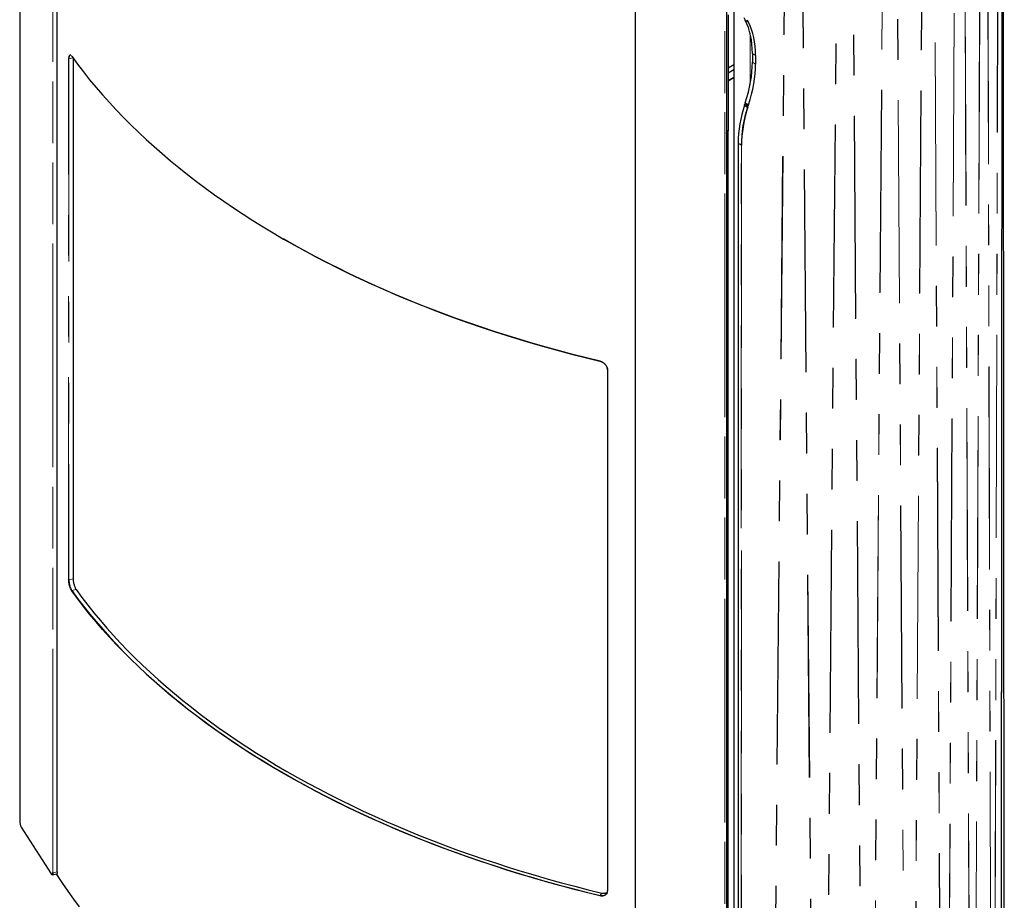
# Model space of a CAD drawing. Header units: millimetres. Extents: x 118 to 347, y 90 to 276.
# Tile 10 of 13: x 316 to 347, y 104 to 131. Entities that reach past the tile are written whole.
import ezdxf

# ---------------------------------------------------------------- set-up
doc = ezdxf.new("R2010")
doc.units = ezdxf.units.MM
doc.linetypes.add('PHANTOM', pattern=[12.7, 6.35, -1.27, 1.27, -1.27, 1.27, -1.27])

msp = doc.modelspace()

# ---------------------------------------------------------------- linework, layer by layer
at = {"color": 7, "linetype": 'Continuous', "lineweight": 25}
for p, q in [((315.824, 151.502), (315.824, 106.389)), ((317.003, 104.796), (317.003, 149.91)), ((346.653, 131.266), (346.64, 147.508)), ((346.586, 102.146), (346.614, 147.257)), ((335.105, 139.351), (335.105, 94.237)), ((337.97, 138.83), (337.97, 93.716)), ((338.201, 139.09), (338.201, 98.938)), ((337.97, 131.561), (337.97, 127.953)), ((338.022, 131.642), (338.022, 128.034)), ((346.674, 102.407), (346.653, 131.266)), ((317.499, 130.286), (317.499, 113.974)), ((338.783, 130.435), (338.783, 130.166)), ((338.882, 130.37), (338.882, 130.101)), ((338.201, 130.076), (338.022, 129.973)), ((338.022, 129.583), (338.201, 129.687)), ((338.201, 129.684), (338.022, 129.581)), ((338.535, 128.819), (338.543, 128.853)), ((338.535, 128.819), (338.631, 128.756)), ((338.642, 128.788), (338.543, 128.853)), ((338.634, 128.754), (338.62, 128.698)), ((338.634, 128.754), (338.642, 128.788)), ((337.97, 127.943), (338.017, 128.017)), ((337.97, 127.925), (337.97, 102.011)), ((337.972, 127.932), (338.02, 128.008)), ((338.011, 128.007), (338.017, 128.009)), ((338.02, 102.091), (338.02, 128.009)), ((338.335, 127.624), (338.335, 102.923)), ((334.238, 120.531), (334.238, 104.2)), ((315.875, 106.189), (316.811, 104.727)), ((316.847, 104.701), (316.983, 104.73)), ((316.861, 104.754), (316.861, 104.769)), ((316.971, 104.728), (317.004, 104.676))]:
    msp.add_line(p, q, dxfattribs=at)
at = {"color": 8, "linetype": 'PHANTOM', "lineweight": 18}
for p, q in [((315.824, 151.501), (315.824, 106.388)), ((317.003, 150.028), (317.003, 104.677)), ((316.861, 104.769), (316.861, 149.882)), ((316.867, 149.881), (316.867, 104.767)), ((346.649, 131.263), (346.636, 147.505)), ((346.586, 102.146), (346.614, 147.257)), ((346.506, 147.008), (346.383, 101.339)), ((346.509, 147.017), (346.386, 101.348)), ((346.122, 146.019), (346.248, 100.992)), ((346.125, 146.028), (346.252, 101.001)), ((345.775, 100.017), (345.955, 145.678)), ((345.779, 100.026), (345.96, 145.686)), ((345.394, 144.718), (345.578, 99.681)), ((345.4, 144.726), (345.583, 99.689)), ((345.167, 144.388), (344.93, 98.739)), ((345.173, 144.396), (344.937, 98.747)), ((344.436, 143.467), (344.674, 98.416)), ((344.442, 143.475), (344.681, 98.425)), ((343.86, 97.519), (344.15, 143.153)), ((343.867, 97.527), (344.158, 143.161)), ((343.549, 97.217), (343.259, 142.284)), ((343.557, 97.224), (343.267, 142.292)), ((342.918, 141.989), (342.577, 96.374)), ((342.927, 141.996), (342.586, 96.381)), ((341.87, 141.176), (342.209, 96.089)), ((341.88, 141.183), (342.219, 96.096)), ((341.478, 140.903), (341.09, 95.309)), ((341.488, 140.91), (341.1, 95.316)), ((340.673, 95.048), (340.289, 140.158)), ((340.684, 95.054), (340.3, 140.164)), ((339.849, 139.91), (339.418, 94.34)), ((339.861, 139.916), (339.43, 94.346)), ((335.109, 139.348), (335.109, 94.234)), ((337.913, 93.636), (337.913, 138.75)), ((337.92, 138.752), (337.92, 93.638)), ((338.656, 131.413), (338.557, 131.478)), ((346.649, 131.263), (346.604, 131.259)), ((346.67, 102.404), (346.649, 131.263)), ((338.707, 131.075), (338.707, 129.45)), ((317.358, 113.944), (317.358, 130.275)), ((317.488, 130.302), (317.365, 130.273)), ((317.365, 130.273), (317.365, 113.942)), ((338.882, 130.37), (338.783, 130.435)), ((338.022, 129.83), (338.201, 129.933)), ((338.201, 129.925), (338.022, 129.822)), ((338.882, 130.101), (338.783, 130.166)), ((338.022, 129.585), (338.201, 129.688)), ((338.656, 128.829), (338.557, 128.894)), ((337.97, 127.953), (338.022, 128.034)), ((337.97, 127.931), (337.972, 127.932)), ((338.02, 102.09), (338.02, 128.008)), ((338.335, 127.624), (338.431, 127.561)), ((338.431, 102.86), (338.431, 127.561)), ((338.438, 127.56), (338.438, 102.86)), ((334.241, 120.528), (334.241, 104.197)), ((317.365, 113.942), (317.499, 113.974)), ((317.594, 113.636), (317.46, 113.605)), ((315.875, 106.191), (316.811, 104.729)), ((316.867, 104.767), (317.003, 104.796)), ((316.971, 104.728), (317.003, 104.677)), ((334.007, 104.052), (334.062, 104.13))]:
    msp.add_line(p, q, dxfattribs=at)
at = {"color": 8, "linetype": 'PHANTOM', "lineweight": 18, "flags": 128}
for points in [[(346.649, 131.263), (346.65, 131.263), (346.651, 131.263), (346.652, 131.263), (346.652, 131.264), (346.653, 131.264), (346.653, 131.265), (346.653, 131.265), (346.653, 131.266)], [(334.005, 120.793), (334.005, 120.792), (334.005, 120.791), (334.005, 120.791), (334.006, 120.79), (334.006, 120.79), (334.006, 120.79), (334.007, 120.791), (334.007, 120.791)], [(315.824, 106.388), (315.824, 106.388), (315.824, 106.389)], [(316.811, 104.729), (316.821, 104.716), (316.83, 104.708), (316.839, 104.705), (316.846, 104.708), (316.852, 104.716), (316.857, 104.729), (316.86, 104.747), (316.861, 104.754)]]:
    msp.add_lwpolyline(points, dxfattribs=at)
at = {"color": 7, "linetype": 'Continuous', "lineweight": 25, "flags": 128}
for points in [[(317.455, 130.347), (317.636, 130.101), (317.823, 129.857), (318.016, 129.615), (318.216, 129.375), (318.422, 129.136), (318.634, 128.9), (318.852, 128.665), (319.076, 128.432), (319.306, 128.201), (319.543, 127.971), (319.785, 127.745), (320.033, 127.52), (320.287, 127.297), (320.547, 127.077), (320.812, 126.859), (321.083, 126.643), (321.36, 126.429), (321.642, 126.218), (321.93, 126.01), (322.223, 125.804), (322.521, 125.6), (322.825, 125.4), (323.134, 125.201), (323.448, 125.006), (323.767, 124.813), (324.091, 124.623), (324.42, 124.436), (324.754, 124.252), (325.093, 124.071), (325.436, 123.892), (325.784, 123.717), (326.136, 123.545), (326.493, 123.376), (326.854, 123.21), (327.22, 123.047), (327.589, 122.887), (327.963, 122.73), (328.341, 122.577), (328.723, 122.427), (329.108, 122.281), (329.498, 122.137), (329.891, 121.998), (330.288, 121.861), (330.688, 121.728), (331.092, 121.599), (331.499, 121.473), (331.909, 121.35), (332.322, 121.232), (332.739, 121.116), (333.158, 121.005), (333.58, 120.897), (334.005, 120.793)], [(334.007, 120.791), (333.582, 120.895), (333.16, 121.003), (332.741, 121.115), (332.324, 121.23), (331.911, 121.349), (331.501, 121.471), (331.094, 121.597), (330.69, 121.727), (330.29, 121.86), (329.894, 121.996), (329.5, 122.136), (329.111, 122.279), (328.726, 122.426), (328.344, 122.575), (327.966, 122.729), (327.592, 122.885), (327.223, 123.045), (326.857, 123.208), (326.496, 123.374), (326.139, 123.543), (325.787, 123.715), (325.439, 123.891), (325.096, 124.069), (324.757, 124.25), (324.424, 124.434), (324.095, 124.621), (324.093, 124.623)], [(334.238, 120.532), (334.238, 120.532), (334.238, 120.531)], [(334.005, 104.045), (333.58, 104.15), (333.158, 104.257), (332.739, 104.369), (332.322, 104.484), (331.909, 104.603), (331.499, 104.726), (331.092, 104.851), (330.688, 104.981), (330.288, 105.114), (329.891, 105.25), (329.498, 105.39), (329.108, 105.533), (328.723, 105.68), (328.341, 105.83), (327.963, 105.983), (327.589, 106.14), (327.22, 106.299), (326.854, 106.462), (326.493, 106.628), (326.136, 106.798), (325.784, 106.97), (325.436, 107.145), (325.093, 107.324), (324.754, 107.505), (324.42, 107.689), (324.091, 107.876), (323.767, 108.066), (323.448, 108.259), (323.134, 108.454), (322.825, 108.652), (322.521, 108.853), (322.223, 109.057), (321.93, 109.263), (321.642, 109.471), (321.36, 109.682), (321.083, 109.895), (320.812, 110.111), (320.547, 110.329), (320.287, 110.55), (320.033, 110.772), (319.785, 110.997), (319.543, 111.224), (319.306, 111.453), (319.076, 111.684), (318.852, 111.917), (318.634, 112.152), (318.422, 112.389), (318.216, 112.628), (318.016, 112.868), (317.823, 113.11), (317.636, 113.354), (317.455, 113.599)], [(317.46, 113.605), (317.64, 113.359), (317.827, 113.115), (318.021, 112.873), (318.22, 112.633), (318.426, 112.395), (318.638, 112.158), (318.856, 111.923), (319.08, 111.69), (319.311, 111.459), (319.547, 111.23), (319.789, 111.003), (320.037, 110.778), (320.291, 110.556), (320.551, 110.335), (320.816, 110.117), (321.087, 109.901), (321.364, 109.688), (321.646, 109.477), (321.934, 109.268), (322.227, 109.062), (322.525, 108.859), (322.829, 108.658), (323.138, 108.46), (323.452, 108.265), (323.771, 108.072), (324.095, 107.882), (324.424, 107.695), (324.757, 107.511), (325.096, 107.33), (325.439, 107.151), (325.787, 106.976), (326.139, 106.804), (326.496, 106.635), (326.857, 106.469), (327.223, 106.306), (327.592, 106.146), (327.966, 105.99), (328.344, 105.836), (328.726, 105.686), (329.111, 105.54), (329.5, 105.397), (329.894, 105.257), (330.29, 105.12), (330.69, 104.988), (331.094, 104.858), (331.501, 104.732), (331.911, 104.61), (332.324, 104.491), (332.741, 104.376), (333.16, 104.264), (333.582, 104.156), (334.007, 104.052)], [(317.594, 113.636), (317.774, 113.392), (317.96, 113.149), (318.152, 112.909), (318.351, 112.669), (318.556, 112.432), (318.767, 112.196), (318.984, 111.962), (319.207, 111.731), (319.436, 111.501), (319.671, 111.273), (319.912, 111.047), (320.159, 110.823), (320.412, 110.602), (320.67, 110.382), (320.935, 110.165), (321.204, 109.951), (321.48, 109.738), (321.76, 109.528), (322.047, 109.321), (322.338, 109.116), (322.635, 108.914), (322.938, 108.714), (323.245, 108.517), (323.557, 108.322), (323.875, 108.13), (324.197, 107.941), (324.525, 107.755), (324.857, 107.572), (325.194, 107.392), (325.535, 107.214), (325.881, 107.04), (326.232, 106.868), (326.587, 106.7), (326.946, 106.535), (327.31, 106.373), (327.678, 106.214), (328.05, 106.058), (328.426, 105.905), (328.806, 105.756), (329.189, 105.61), (329.577, 105.468), (329.968, 105.329), (330.363, 105.193), (330.761, 105.061), (331.163, 104.932), (331.568, 104.806), (331.976, 104.685), (332.387, 104.566), (332.801, 104.452), (333.219, 104.341), (333.639, 104.233), (334.062, 104.13)], [(316.867, 104.767), (316.866, 104.744), (316.863, 104.726), (316.859, 104.712), (316.852, 104.704), (316.844, 104.701), (316.835, 104.704), (316.826, 104.712), (316.815, 104.726)], [(317.003, 104.796), (317.002, 104.774), (316.999, 104.755), (316.995, 104.741), (316.988, 104.733), (316.983, 104.73)], [(317.003, 104.677), (317.165, 104.431), (317.333, 104.186), (317.507, 103.942), (317.687, 103.7)]]:
    msp.add_lwpolyline(points, dxfattribs=at)
at = {"color": 8, "linetype": 'PHANTOM', "lineweight": 18}
for centre, radius, start, end in [((317.363, 130.279), 0.0066, 225.7758, 286.8426), ((338.434, 127.567), 0.00766, 240.4364, 295.3682), ((334.241, 120.532), 0.00345, 192.8324, 265.9252), ((317.363, 113.948), 0.0066, 225.7758, 286.8426), ((317.461, 113.599), 0.00587, 102.0834, 174.6306), ((315.878, 106.191), 0.00309, 179.2285, 212.328), ((316.866, 104.773), 0.00644, 224.039, 286.2012), ((334.018, 104.045), 0.0132, 148.6396, 179.5798), ((334.241, 104.201), 0.00345, 192.8324, 265.9252)]:
    msp.add_arc(centre, radius, start, end, dxfattribs=at)
at = {"color": 7, "linetype": 'Continuous', "lineweight": 25}
for centre, radius, start, end in [((317.458, 130.347), 0.00302, 179.2026, 252.3791), ((342.304, 127.574), 3.97, 161.7273, 179.2855), ((342.4, 127.511), 3.97, 161.7273, 179.2855), ((342.364, 127.515), 3.926, 162.4717, 179.3401), ((316.244, 106.39), 0.419, 180.3001, 208.3423), ((316.814, 104.729), 0.00309, 179.2285, 212.328), ((317.006, 104.677), 0.00309, 179.2285, 212.328)]:
    msp.add_arc(centre, radius, start, end, dxfattribs=at)
for centre, major_axis, ratio, start_param, end_param in [((340.962, 133.858), (1.924, 2.927), 0.61273, 2.769961, 2.808446), ((336.152, 129.098), (1.924, 2.927), 0.61273, 5.532984, 5.950039), ((341.061, 133.793), (1.924, 2.927), 0.61273, 2.769961, 2.808446), ((336.251, 129.033), (1.924, 2.927), 0.61273, 5.532984, 5.950039), ((336.152, 128.829), (1.924, 2.927), 0.61273, 5.115929, 5.532984), ((336.251, 128.764), (1.924, 2.927), 0.61273, 5.115929, 5.532984), ((340.962, 128.959), (1.924, 2.927), 0.61273, 1.974336, 1.98746), ((341.061, 128.894), (1.924, 2.927), 0.61273, 1.974336, 1.98746), ((337.972, 127.927), (0.00093, 0.00543), 0.269172, 0.567455, 2.138252), ((338.015, 128.006), (0.00493, 0.00253), 0.337216, 5.757549, 7.328345)]:
    msp.add_ellipse(centre, major_axis=major_axis, ratio=ratio, start_param=start_param, end_param=end_param, dxfattribs=at)
at = {"color": 8, "linetype": 'PHANTOM', "lineweight": 18}
msp.add_open_spline([(317.358, 130.275), (317.358, 130.288), (317.359, 130.301), (317.361, 130.318), (317.361, 130.324), (317.363, 130.334), (317.364, 130.339), (317.368, 130.353), (317.371, 130.361), (317.378, 130.374), (317.382, 130.378), (317.391, 130.385), (317.396, 130.387), (317.406, 130.387), (317.412, 130.386), (317.424, 130.38), (317.43, 130.375), (317.442, 130.363), (317.449, 130.356), (317.455, 130.347)], degree=3, knots=[0, 0, 0, 0, 0.125, 0.125, 0.1875, 0.1875, 0.25, 0.25, 0.375, 0.375, 0.5, 0.5, 0.625, 0.625, 0.75, 0.75, 0.875, 0.875, 1, 1, 1, 1], dxfattribs=at)
at = {"color": 7, "linetype": 'Continuous', "lineweight": 25}
for points, knots in [([(317.423, 130.379), (317.418, 130.381), (317.409, 130.385), (317.396, 130.382), (317.385, 130.372), (317.376, 130.356), (317.37, 130.334), (317.366, 130.306), (317.365, 130.284), (317.365, 130.273)], [0, 0, 0, 0, 0.140041, 0.281319, 0.426693, 0.567972, 0.713347, 0.854625, 1, 1, 1, 1]), ([(338.631, 128.756), (338.631, 128.756), (338.631, 128.755), (338.631, 128.755), (338.631, 128.754), (338.631, 128.753), (338.631, 128.753), (338.631, 128.751), (338.631, 128.75), (338.63, 128.746), (338.63, 128.743), (338.629, 128.736), (338.628, 128.731), (338.624, 128.717), (338.622, 128.707), (338.62, 128.698)], [0, 0, 0, 0, 0.015625, 0.015625, 0.03125, 0.03125, 0.0625, 0.0625, 0.125, 0.125, 0.25, 0.25, 0.5, 0.5, 1, 1, 1, 1]), ([(338.022, 128.034), (338.022, 128.031), (338.021, 128.024), (338.018, 128.019), (338.017, 128.017)], [0, 0, 0, 0, 0.572491, 1, 1, 1, 1]), ([(334.005, 120.793), (334.021, 120.789), (334.036, 120.784), (334.059, 120.774), (334.066, 120.771), (334.081, 120.764), (334.088, 120.759), (334.11, 120.747), (334.123, 120.737), (334.149, 120.716), (334.161, 120.704), (334.183, 120.68), (334.192, 120.667), (334.21, 120.64), (334.217, 120.626), (334.229, 120.599), (334.233, 120.584), (334.24, 120.556), (334.241, 120.542), (334.241, 120.528)], [0, 0, 0, 0, 0.125, 0.125, 0.1875, 0.1875, 0.25, 0.25, 0.375, 0.375, 0.5, 0.5, 0.625, 0.625, 0.75, 0.75, 0.875, 0.875, 1, 1, 1, 1]), ([(334.238, 120.532), (334.238, 120.546), (334.237, 120.559), (334.231, 120.587), (334.226, 120.601), (334.215, 120.628), (334.208, 120.642), (334.191, 120.668), (334.181, 120.681), (334.16, 120.704), (334.148, 120.716), (334.123, 120.737), (334.109, 120.746), (334.088, 120.759), (334.081, 120.763), (334.067, 120.77), (334.059, 120.773), (334.037, 120.783), (334.022, 120.787), (334.007, 120.791)], [0, 0, 0, 0, 0.125, 0.125, 0.25, 0.25, 0.375, 0.375, 0.5, 0.5, 0.625, 0.625, 0.75, 0.75, 0.8125, 0.8125, 0.875, 0.875, 1, 1, 1, 1]), ([(317.455, 113.599), (317.449, 113.608), (317.442, 113.618), (317.433, 113.635), (317.43, 113.641), (317.424, 113.654), (317.421, 113.66), (317.412, 113.681), (317.406, 113.695), (317.396, 113.725), (317.391, 113.741), (317.382, 113.772), (317.378, 113.788), (317.371, 113.821), (317.368, 113.837), (317.363, 113.869), (317.361, 113.885), (317.359, 113.915), (317.358, 113.93), (317.358, 113.944)], [0, 0, 0, 0, 0.125, 0.125, 0.1875, 0.1875, 0.25, 0.25, 0.375, 0.375, 0.5, 0.5, 0.625, 0.625, 0.75, 0.75, 0.875, 0.875, 1, 1, 1, 1]), ([(317.365, 113.942), (317.365, 113.929), (317.365, 113.914), (317.368, 113.885), (317.37, 113.869), (317.374, 113.838), (317.377, 113.822), (317.384, 113.79), (317.388, 113.774), (317.397, 113.743), (317.402, 113.727), (317.412, 113.698), (317.418, 113.684), (317.426, 113.664), (317.429, 113.658), (317.435, 113.646), (317.438, 113.64), (317.447, 113.623), (317.454, 113.613), (317.46, 113.605)], [0, 0, 0, 0, 0.125, 0.125, 0.25, 0.25, 0.375, 0.375, 0.5, 0.5, 0.625, 0.625, 0.75, 0.75, 0.8125, 0.8125, 0.875, 0.875, 1, 1, 1, 1]), ([(317.499, 113.974), (317.499, 113.96), (317.5, 113.946), (317.502, 113.924), (317.502, 113.916), (317.504, 113.901), (317.505, 113.893), (317.509, 113.87), (317.512, 113.854), (317.518, 113.822), (317.522, 113.806), (317.531, 113.775), (317.536, 113.76), (317.546, 113.73), (317.552, 113.716), (317.563, 113.69), (317.569, 113.677), (317.582, 113.655), (317.588, 113.645), (317.594, 113.636)], [0, 0, 0, 0, 0.125, 0.125, 0.1875, 0.1875, 0.25, 0.25, 0.375, 0.375, 0.5, 0.5, 0.625, 0.625, 0.75, 0.75, 0.875, 0.875, 1, 1, 1, 1]), ([(334.228, 104.132), (334.22, 104.113), (334.208, 104.097), (334.186, 104.077), (334.178, 104.07), (334.161, 104.06), (334.152, 104.055), (334.132, 104.047), (334.121, 104.044), (334.1, 104.04), (334.088, 104.038), (334.065, 104.037), (334.053, 104.038), (334.029, 104.04), (334.017, 104.042), (334.005, 104.045)], [0, 0, 0, 0, 0.25, 0.25, 0.375, 0.375, 0.5, 0.5, 0.625, 0.625, 0.75, 0.75, 0.875, 0.875, 1, 1, 1, 1]), ([(334.007, 104.052), (334.022, 104.048), (334.037, 104.046), (334.067, 104.044), (334.082, 104.045), (334.11, 104.048), (334.123, 104.051), (334.148, 104.06), (334.16, 104.066), (334.181, 104.08), (334.191, 104.088), (334.208, 104.106), (334.215, 104.116), (334.224, 104.133), (334.226, 104.139), (334.231, 104.15), (334.232, 104.156), (334.237, 104.175), (334.238, 104.188), (334.238, 104.201)], [0, 0, 0, 0, 0.125, 0.125, 0.25, 0.25, 0.375, 0.375, 0.5, 0.5, 0.625, 0.625, 0.75, 0.75, 0.8125, 0.8125, 0.875, 0.875, 1, 1, 1, 1]), ([(334.062, 104.13), (334.075, 104.127), (334.101, 104.122), (334.139, 104.122), (334.174, 104.128), (334.206, 104.138), (334.223, 104.15), (334.231, 104.155)], [0, 0, 0, 0, 0.204816, 0.409633, 0.61445, 0.819266, 1, 1, 1, 1])]:
    msp.add_open_spline(points, degree=3, knots=knots, dxfattribs=at)
at = {"color": 8, "linetype": 'PHANTOM', "lineweight": 18}
msp.add_open_spline([(334.241, 104.197), (334.241, 104.174), (334.237, 104.152), (334.228, 104.132)], degree=3, dxfattribs=at)

doc.saveas('drawing.dxf')
